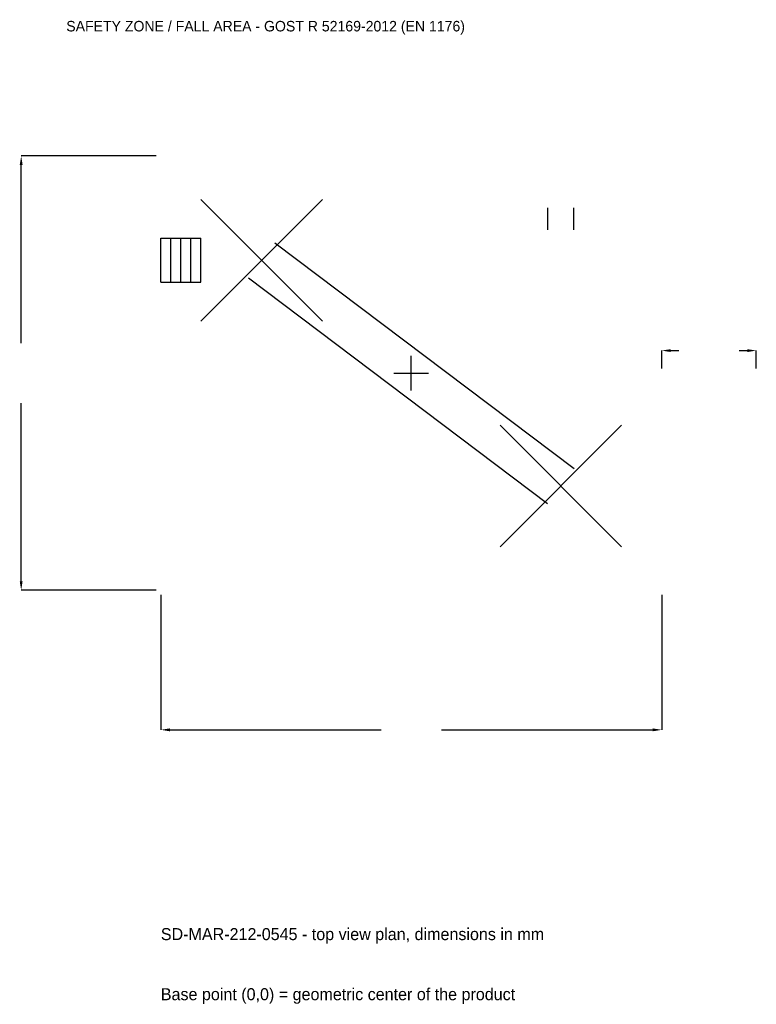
# Model space of a CAD drawing. Extents: x -7661 to 6750, y -12354 to 6918.
import ezdxf

# ---------------------------------------------------------------- set-up
doc = ezdxf.new("R2010")
doc.units = 0
for name, color, linetype in [('GP_MAF_zona_bezopasnosti', 1, 'Continuous'), ('ZSK_DANNYE', 3, 'Continuous'), ('ZSK_KONTUR', 7, 'Continuous'), ('ZSK_RAZMERY', 8, 'Continuous')]:
    doc.layers.add(name, color=color, linetype=linetype)
doc.dimstyles.new('ORION', dxfattribs={"dimtxt": 294, "dimasz": 176.4, "dimexe": 1.25, "dimexo": 88.2, "dimtad": 1, "dimcen": 2.5, "dimazin": 3, "dimtfac": 1, "dimtmove": 0, "dimatfit": 3})

# ---------------------------------------------------------------- blocks, each defined once
blk = doc.blocks.new('_CLOSEDFILLED')
at = {"color": 0, "linetype": 'BYBLOCK'}
blk.add_solid([(-1, 0.16), (0, 0), (-1, -0.16)], dxfattribs=at)
blk = doc.blocks.new('*D1')
for p, q in [((-4900, -4338.2), (-4900, -6982)), ((4900, -4338.2), (4900, -6982)), ((-4723.6, -6982), (-588, -6982)), ((588, -6982), (4723.6, -6982))]:
    blk.add_line(p, q)
at = {"layer": 'Defpoints'}
for p in [(-4900, -4250), (4900, -4250), (-4900, -6982)]:
    blk.add_point(p, dxfattribs=at)
at = {"layer": 'ZSK_RAZMERY', "xscale": 176.4, "yscale": 176.4, "rotation": 180}
blk.add_blockref('_CLOSEDFILLED', (-4900, -6982), dxfattribs=at)
at = {"layer": 'ZSK_RAZMERY', "xscale": 176.4, "yscale": 176.4}
blk.add_blockref('_CLOSEDFILLED', (4900, -6982), dxfattribs=at)
blk = doc.blocks.new('*D2')
for p, q in [((-4988.2, 4250), (-7632, 4250)), ((-7632, 588), (-7632, 4073.6)), ((-7632, -4073.6), (-7632, -588)), ((-4988.2, -4250), (-7632, -4250))]:
    blk.add_line(p, q)
at = {"layer": 'Defpoints'}
for p in [(-4900, 4250), (-7632, -4250), (-4900, -4250)]:
    blk.add_point(p, dxfattribs=at)
at = {"layer": 'ZSK_RAZMERY', "xscale": 176.4, "yscale": 176.4}
for p, rotation in [((-7632, 4250), 90), ((-7632, -4250), 270)]:
    blk.add_blockref('_CLOSEDFILLED', p, dxfattribs=dict(at, rotation=rotation))
blk = doc.blocks.new('*D3')
for p, q in [((4900, 88.2), (4900, 441)), ((5076.4, 441), (5237, 441)), ((6413, 441), (6573.6, 441)), ((6750, 88.2), (6750, 441))]:
    blk.add_line(p, q)
at = {"layer": 'Defpoints'}
for p in [(4900, 441), (4900, 0), (6750, 0)]:
    blk.add_point(p, dxfattribs=at)
at = {"layer": 'ZSK_RAZMERY', "xscale": 176.4, "yscale": 176.4, "rotation": 180}
blk.add_blockref('_CLOSEDFILLED', (4900, 441), dxfattribs=at)
at = {"layer": 'ZSK_RAZMERY', "xscale": 176.4, "yscale": 176.4}
blk.add_blockref('_CLOSEDFILLED', (6750, 441), dxfattribs=at)
blk = doc.blocks.new('B1')
at = {"layer": 'ZSK_KONTUR'}
for p, q in [((-4116, 1020), (-1736, 3400)), ((-4116, 3400), (-1736, 1020)), ((2668.96, 2805), (2668.96, 3233.4)), ((3183.04, 2805), (3183.04, 3233.4)), ((-4900, 2638.4), (-4116, 2638.4)), ((-4900, 1781.6), (-4900, 2638.4)), ((-4704, 1781.6), (-4704, 2638.4)), ((-4508, 1781.6), (-4508, 2638.4)), ((-4312, 1781.6), (-4312, 2638.4)), ((-4116, 1781.6), (-4116, 2638.4)), ((-2667.803, 2551.849), (3184.197, -1868.151)), ((-4900, 1781.6), (-4116, 1781.6)), ((-3184.197, 1868.151), (2667.803, -2551.849)), ((1736, -3400), (4116, -1020)), ((1736, -1020), (4116, -3400))]:
    blk.add_line(p, q, dxfattribs=at)
at = {"layer": 'ZSK_RAZMERY'}
for p, q in [((0, -340), (0, 340)), ((-340, 0), (340, 0))]:
    blk.add_line(p, q, dxfattribs=at)
at = {"layer": 'GP_MAF_zona_bezopasnosti', "color": 1}
blk.add_text('SAFETY ZONE / FALL AREA - GOST R 52169-2012 (EN 1176)', height=205.8, dxfattribs=at).set_placement((-6750, 6688))
at = {"layer": 'ZSK_RAZMERY'}
dim = blk.add_linear_dim(base=(-7632, -4250), p1=(-4900, -4250), p2=(-4900, 4250), angle=90, dimstyle='ORION', dxfattribs=at)
dim.commit()
dim.dimension.update_dxf_attribs({"geometry": '*D2', "text_midpoint": (-7632, 0)})
for base, p1, p2, picture, middle in [((4900, 441), (4900, 0), (6750, 0), '*D3', (5825, 441)), ((-4900, -6982), (-4900, -4250), (4900, -4250), '*D1', (0, -6982))]:
    dim = blk.add_linear_dim(base=base, p1=p1, p2=p2, dimstyle='ORION', dxfattribs=at)
    dim.commit()
    dim.dimension.update_dxf_attribs({"geometry": picture, "text_midpoint": middle})

msp = doc.modelspace()

# ---------------------------------------------------------------- block references
msp.add_blockref('B1', (0, 0))

# ---------------------------------------------------------------- texts
at = {"layer": 'ZSK_DANNYE', "color": 3}
msp.add_text('SD-MAR-212-0545 - top view plan, dimensions in mm', height=235.2, dxfattribs=at).set_placement((-4900, -11098))
at = {"layer": 'ZSK_DANNYE', "color": 7}
msp.add_text('Base point (0,0) = geometric center of the product', height=235.2, dxfattribs=at).set_placement((-4900, -12274))

doc.saveas('drawing.dxf')
